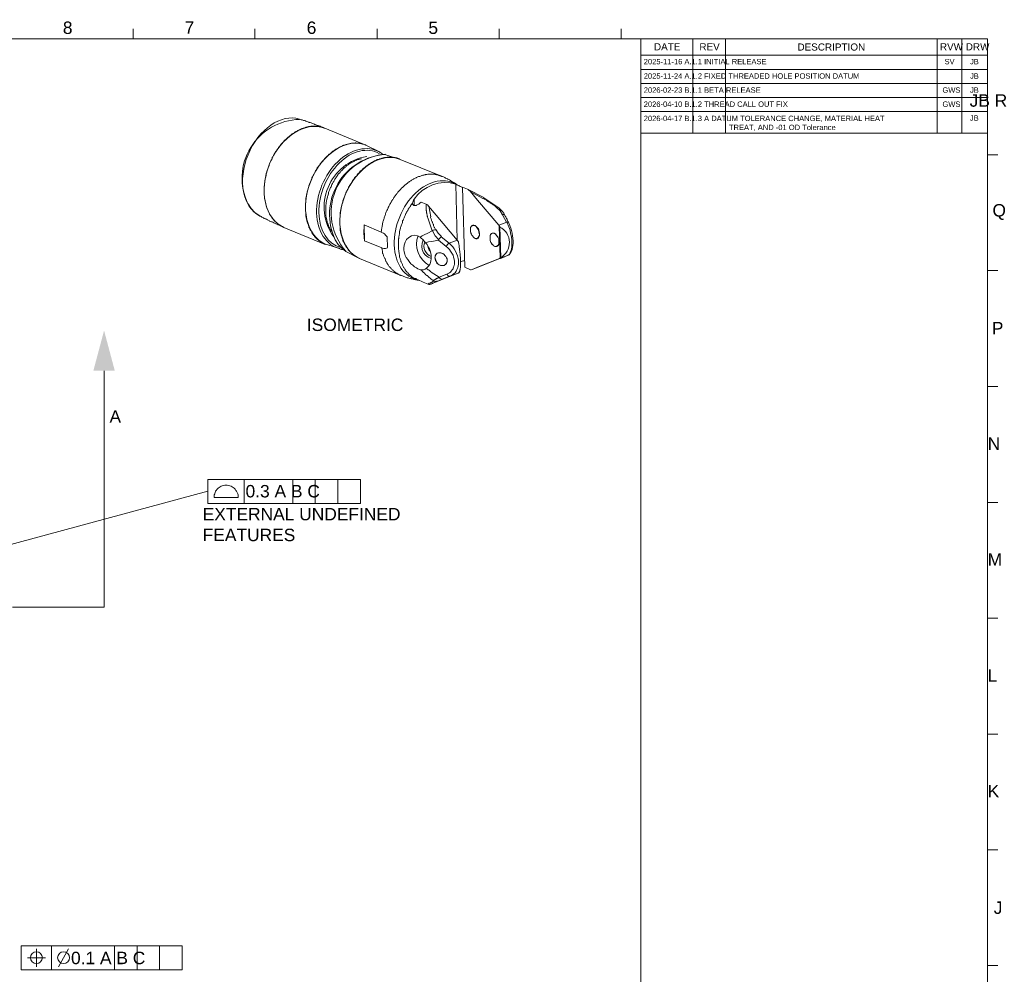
# Model space of a CAD drawing. Header units: millimetres. Extents: x 284 to 1085, y 7 to 266.
# Tile 12 of 21: x 643 to 714, y 75 to 144. Entities that reach past the tile are written whole.
import ezdxf

# ---------------------------------------------------------------- set-up
doc = ezdxf.new("R2010")
doc.units = ezdxf.units.MM
for name, color, linetype in [('PDF3_几何图形', 7, 'Continuous'), ('PDF3_实体填充', 7, 'Continuous'), ('PDF3_文字', 7, 'Continuous')]:
    doc.layers.add(name, color=color, linetype=linetype)
doc.styles.add('PDF F1', font='arial.ttf')

msp = doc.modelspace()

# ---------------------------------------------------------------- linework, layer by layer
at = {"layer": 'PDF3_几何图形', "lineweight": 13}
for points in [[(651.08, 143.514), (651.08, 142.781)], [(659.896, 143.514), (659.896, 142.781)], [(668.734, 143.514), (668.734, 142.781)], [(677.55, 143.514), (677.55, 142.781)], [(686.366, 143.514), (686.366, 142.781)], [(712.836, 8.838), (712.836, 142.781), (505.433, 142.781), (505.433, 8.838), (505.433, 73.805)], [(687.789, 142.781), (687.789, 8.838)], [(691.539, 142.781), (691.539, 135.97)], [(693.91, 142.781), (693.91, 135.97)], [(709.193, 142.781), (709.193, 135.97)], [(710.982, 142.781), (710.982, 135.97)], [(687.789, 141.595), (712.836, 141.595)], [(687.789, 140.561), (712.836, 140.561)], [(687.789, 139.548), (712.836, 139.548)], [(687.789, 138.535), (712.836, 138.535)], [(687.789, 137.522), (712.836, 137.522)], [(660.241, 129.977), (660.284, 129.956), (660.349, 129.934), (660.392, 129.891), (660.457, 129.869), (660.521, 129.848), (660.565, 129.805), (660.629, 129.783), (660.672, 129.762), (660.737, 129.74), (660.802, 129.697), (660.845, 129.675), (660.909, 129.654), (660.953, 129.611), (661.017, 129.589), (661.082, 129.568), (661.125, 129.546), (661.19, 129.525), (661.254, 129.481), (661.297, 129.46), (661.362, 129.438), (661.405, 129.417), (661.47, 129.395), (661.535, 129.352), (661.578, 129.331), (661.642, 129.309), (661.707, 129.287), (661.75, 129.266), (661.815, 129.244), (661.879, 129.223), (661.922, 129.18), (661.987, 129.158), (664.962, 127.93), (664.94, 127.951), (664.919, 127.973), (664.876, 127.973), (664.832, 127.994), (664.789, 128.016), (664.746, 128.037), (664.725, 128.059), (664.682, 128.08), (664.638, 128.102), (664.595, 128.145), (664.574, 128.167), (664.531, 128.188), (664.509, 128.21), (664.466, 128.253), (664.423, 128.274), (664.401, 128.296), (664.358, 128.339), (664.337, 128.361), (664.294, 128.404), (664.272, 128.425), (664.229, 128.468), (664.207, 128.49), (664.186, 128.533), (664.143, 128.576), (664.121, 128.598), (664.1, 128.641), (664.056, 128.684), (664.035, 128.727), (664.013, 128.77), (663.992, 128.813), (663.97, 128.856), (663.949, 128.899), (663.927, 128.899), (663.906, 128.943), (663.884, 128.986), (663.862, 129.029), (663.841, 129.072), (663.819, 129.137), (663.798, 129.18), (663.776, 129.223), (663.755, 129.266), (663.755, 129.309), (663.733, 129.374), (663.712, 129.417), (663.69, 129.46), (663.69, 129.525), (663.668, 129.568), (663.647, 129.611), (663.647, 129.675), (663.625, 129.719), (663.625, 129.783), (663.604, 129.826), (663.604, 129.891), (663.582, 129.934), (663.582, 129.999), (663.582, 130.042), (663.561, 130.107), (663.561, 130.15), (663.561, 130.214), (663.561, 130.257), (663.539, 130.322), (663.539, 130.387), (663.539, 130.43), (663.539, 130.495), (663.539, 130.559), (663.539, 130.602), (663.539, 130.667), (663.539, 130.732), (663.539, 130.796), (663.539, 130.839), (663.539, 130.904), (663.561, 130.969), (663.561, 131.033), (663.561, 131.077), (663.582, 131.141), (663.582, 131.206), (663.582, 131.271), (663.604, 131.335), (663.604, 131.378), (663.625, 131.443), (663.625, 131.508), (663.647, 131.572), (663.647, 131.615), (663.668, 131.68), (663.668, 131.745), (663.69, 131.809), (663.712, 131.874), (663.733, 131.917), (663.733, 131.982), (663.755, 132.047), (663.776, 132.111), (663.798, 132.154), (663.819, 132.219), (663.841, 132.284), (663.862, 132.348), (663.884, 132.391), (663.906, 132.456), (663.927, 132.521), (663.949, 132.564), (663.97, 132.629), (663.992, 132.693), (664.013, 132.736), (664.056, 132.801), (664.078, 132.866), (664.1, 132.909), (664.143, 132.973), (664.164, 133.017), (664.186, 133.081), (664.229, 133.124), (664.25, 133.189), (664.272, 133.232), (664.315, 133.297), (664.337, 133.34), (664.38, 133.405), (664.401, 133.448), (664.444, 133.512), (664.488, 133.555), (664.509, 133.598), (664.552, 133.642), (664.595, 133.706), (664.617, 133.749), (664.66, 133.792), (664.703, 133.836), (664.725, 133.9), (664.768, 133.943), (664.811, 133.986), (664.854, 134.03), (664.897, 134.073), (664.919, 134.116), (664.962, 134.159), (665.005, 134.202), (665.048, 134.245), (665.091, 134.288), (665.134, 134.331), (665.177, 134.353), (665.22, 134.396), (665.264, 134.439), (665.307, 134.482), (665.35, 134.504), (665.393, 134.547), (665.436, 134.59), (665.479, 134.612), (665.522, 134.655), (665.565, 134.676), (665.608, 134.719), (665.652, 134.741), (665.695, 134.762), (665.738, 134.806), (665.781, 134.827), (665.846, 134.849), (665.889, 134.892), (665.932, 134.913), (665.975, 134.935), (666.018, 134.956), (666.061, 134.978), (666.104, 135), (666.169, 135.021), (666.212, 135.043), (666.255, 135.064), (666.298, 135.086), (666.341, 135.107), (666.384, 135.107), (666.449, 135.129), (666.492, 135.15), (666.535, 135.15), (666.578, 135.172), (666.622, 135.172), (666.686, 135.194), (666.729, 135.194), (666.772, 135.215), (666.815, 135.215), (666.859, 135.237), (666.902, 135.237), (666.945, 135.237), (667.009, 135.237), (667.053, 135.237), (667.096, 135.237), (667.139, 135.258), (667.182, 135.258), (667.225, 135.237), (667.268, 135.237), (667.311, 135.237), (667.354, 135.237), (667.397, 135.237), (667.441, 135.237), (667.484, 135.215), (667.527, 135.215), (667.591, 135.215), (667.613, 135.194), (667.656, 135.194), (667.699, 135.172), (667.742, 135.172), (667.785, 135.15), (667.829, 135.129), (667.872, 135.129), (667.915, 135.107), (664.94, 136.336), (664.876, 136.358), (664.811, 136.379), (664.768, 136.401), (664.703, 136.422), (664.638, 136.444), (664.595, 136.465), (664.531, 136.487), (664.466, 136.508), (664.423, 136.53), (664.358, 136.552), (664.294, 136.573), (664.229, 136.595), (664.186, 136.616), (664.121, 136.638), (664.056, 136.659), (664.013, 136.681), (663.949, 136.702), (663.884, 136.724), (663.819, 136.746), (663.776, 136.767), (663.712, 136.789), (663.647, 136.81), (663.582, 136.832), (663.539, 136.853), (663.474, 136.875)], [(663.474, 136.875), (663.41, 136.875), (663.345, 136.896), (663.302, 136.918), (663.237, 136.94), (663.173, 136.961), (663.108, 136.983)], [(667.915, 135.107), (664.94, 136.336), (664.897, 136.336), (664.854, 136.358), (664.811, 136.379), (664.768, 136.379), (664.725, 136.401), (664.682, 136.401), (664.638, 136.422), (664.595, 136.422), (664.552, 136.444), (664.509, 136.444), (664.466, 136.444), (664.423, 136.465), (664.38, 136.465), (664.337, 136.465), (664.294, 136.465), (664.25, 136.465), (664.207, 136.465), (664.164, 136.465), (664.121, 136.465), (664.078, 136.465), (664.013, 136.465), (663.97, 136.465), (663.927, 136.465), (663.884, 136.444), (663.841, 136.444), (663.798, 136.444), (663.755, 136.422), (663.69, 136.422), (663.647, 136.401), (663.604, 136.401), (663.561, 136.379), (663.518, 136.379), (663.474, 136.358), (663.41, 136.336), (663.367, 136.314), (663.324, 136.314), (663.28, 136.293), (663.237, 136.271), (663.173, 136.25), (663.13, 136.228), (663.086, 136.207), (663.043, 136.185), (663, 136.164), (662.957, 136.142), (662.914, 136.099), (662.849, 136.077), (662.806, 136.056), (662.763, 136.034), (662.72, 135.991), (662.677, 135.97), (662.634, 135.948), (662.591, 135.905), (662.548, 135.883), (662.504, 135.84), (662.461, 135.797), (662.418, 135.776), (662.375, 135.732), (662.332, 135.689), (662.289, 135.668), (662.246, 135.625), (662.203, 135.582), (662.16, 135.538), (662.116, 135.517), (662.073, 135.474), (662.03, 135.431), (661.987, 135.388), (661.944, 135.344), (661.901, 135.301), (661.879, 135.258), (661.836, 135.215), (661.793, 135.172), (661.75, 135.107), (661.707, 135.064), (661.685, 135.021), (661.642, 134.978), (661.599, 134.935), (661.578, 134.87), (661.535, 134.827), (661.491, 134.784), (661.47, 134.719), (661.427, 134.676), (661.405, 134.633), (661.362, 134.568), (661.341, 134.525), (661.297, 134.461), (661.276, 134.418), (661.233, 134.353), (661.211, 134.31), (661.19, 134.245), (661.147, 134.202), (661.125, 134.137), (661.103, 134.073), (661.082, 134.03), (661.039, 133.965), (661.017, 133.922), (660.996, 133.857), (660.974, 133.792), (660.953, 133.749), (660.931, 133.685), (660.909, 133.62), (660.888, 133.555), (660.866, 133.512), (660.845, 133.448), (660.823, 133.383), (660.802, 133.34), (660.78, 133.275), (660.759, 133.211), (660.759, 133.146), (660.737, 133.081), (660.715, 133.038), (660.694, 132.973), (660.694, 132.909), (660.672, 132.844), (660.672, 132.801), (660.651, 132.736), (660.629, 132.672), (660.629, 132.607), (660.608, 132.542), (660.608, 132.499), (660.608, 132.435), (660.586, 132.37), (660.586, 132.305), (660.586, 132.241), (660.586, 132.197), (660.565, 132.133), (660.565, 132.068), (660.565, 132.003), (660.565, 131.96), (660.565, 131.896), (660.565, 131.831), (660.565, 131.788), (660.565, 131.723), (660.565, 131.659), (660.565, 131.615), (660.565, 131.551), (660.565, 131.486), (660.586, 131.443), (660.586, 131.378), (660.586, 131.335), (660.586, 131.271), (660.608, 131.206), (660.608, 131.163), (660.629, 131.098), (660.629, 131.055), (660.651, 130.99), (660.651, 130.947), (660.672, 130.883), (660.672, 130.839), (660.694, 130.796), (660.694, 130.732), (660.715, 130.689), (660.737, 130.645), (660.759, 130.581), (660.759, 130.538), (660.78, 130.495), (660.802, 130.451), (660.823, 130.408), (660.845, 130.344), (660.866, 130.301), (660.888, 130.257), (660.909, 130.214), (660.931, 130.171), (660.953, 130.128), (660.953, 130.107), (660.996, 130.063), (661.017, 130.02), (661.039, 129.999), (661.06, 129.956), (661.082, 129.913), (661.125, 129.869), (661.147, 129.826), (661.168, 129.805), (661.19, 129.762), (661.233, 129.719), (661.254, 129.697), (661.297, 129.654), (661.319, 129.632), (661.362, 129.589), (661.384, 129.568), (661.427, 129.525), (661.448, 129.503), (661.491, 129.46), (661.513, 129.438), (661.556, 129.417), (661.599, 129.395), (661.621, 129.352), (661.664, 129.331), (661.707, 129.309), (661.729, 129.287), (661.772, 129.266), (661.815, 129.244), (661.858, 129.223), (661.901, 129.201), (661.922, 129.18), (661.966, 129.18), (661.987, 129.158), (664.962, 127.93)], [(668.885, 134.612), (667.915, 135.107)], [(669.1, 134.461), (669.057, 134.504), (668.993, 134.547), (668.949, 134.568), (668.906, 134.612)], [(667.591, 134.116), (667.548, 134.116), (667.505, 134.094), (667.441, 134.094), (667.397, 134.073), (667.354, 134.051), (667.311, 134.051), (667.268, 134.03), (667.225, 134.008), (667.16, 133.986), (667.117, 133.965), (667.074, 133.943), (667.031, 133.922), (666.988, 133.9), (666.945, 133.879), (666.902, 133.857), (666.837, 133.836), (666.794, 133.792), (666.751, 133.771), (666.708, 133.749), (666.665, 133.706), (666.622, 133.685), (666.578, 133.642), (666.535, 133.62), (666.492, 133.577), (666.449, 133.534), (666.406, 133.512), (666.363, 133.469), (666.32, 133.426), (666.277, 133.383), (666.234, 133.34), (666.19, 133.297), (666.147, 133.254), (666.104, 133.211), (666.083, 133.167), (666.04, 133.124), (665.996, 133.081), (665.953, 133.038), (665.91, 132.995), (665.889, 132.952), (665.846, 132.887), (665.802, 132.844), (665.781, 132.801), (665.738, 132.736), (665.716, 132.693), (665.673, 132.65), (665.652, 132.585), (665.608, 132.542), (665.587, 132.478), (665.544, 132.435), (665.522, 132.37), (665.501, 132.327), (665.458, 132.262), (665.436, 132.197), (665.414, 132.154), (665.393, 132.09), (665.35, 132.047), (665.328, 131.982), (665.307, 131.917), (665.285, 131.853), (665.264, 131.809), (665.242, 131.745), (665.22, 131.68), (665.199, 131.637), (665.199, 131.572), (665.177, 131.508), (665.156, 131.443), (665.134, 131.378), (665.134, 131.335), (665.113, 131.271), (665.091, 131.206), (665.091, 131.141), (665.07, 131.098), (665.07, 131.033), (665.048, 130.969), (665.048, 130.904), (665.048, 130.839), (665.026, 130.796), (665.026, 130.732), (665.026, 130.667), (665.026, 130.602), (665.005, 130.559), (665.005, 130.495), (665.005, 130.43), (665.005, 130.365), (665.005, 130.322), (665.005, 130.257), (665.005, 130.193), (665.026, 130.15), (665.026, 130.085), (665.026, 130.042), (665.026, 129.977), (665.048, 129.913), (665.048, 129.869), (665.07, 129.805), (665.07, 129.762), (665.091, 129.697), (665.091, 129.654), (665.113, 129.611), (665.113, 129.546), (665.134, 129.503), (665.156, 129.46), (665.156, 129.395), (665.177, 129.352), (665.199, 129.309), (665.22, 129.266), (665.242, 129.223), (665.264, 129.158), (665.285, 129.115), (665.307, 129.072), (665.328, 129.029), (665.35, 128.986), (665.371, 128.943), (665.393, 128.899), (665.436, 128.878), (665.436, 128.856)], [(674.532, 132.219), (674.489, 132.241), (674.446, 132.284), (674.381, 132.327), (674.338, 132.348), (674.274, 132.391), (674.23, 132.413), (674.166, 132.456), (674.123, 132.478), (674.058, 132.521), (674.015, 132.542), (673.95, 132.585), (673.907, 132.607), (673.842, 132.629), (673.799, 132.672), (673.735, 132.693), (673.67, 132.715), (673.627, 132.758), (673.562, 132.779), (673.519, 132.801), (673.454, 132.823), (673.39, 132.844), (673.368, 132.866), (670.394, 134.073), (670.351, 134.094), (670.307, 134.116), (670.264, 134.137), (670.221, 134.137), (670.2, 134.159), (670.157, 134.159), (670.113, 134.18), (670.07, 134.18), (670.027, 134.202), (669.984, 134.202), (669.941, 134.202), (669.876, 134.224), (669.833, 134.224), (669.79, 134.224), (669.747, 134.224), (669.704, 134.224), (669.661, 134.224), (669.618, 134.224), (669.575, 134.224), (669.531, 134.224), (669.488, 134.224), (669.445, 134.224), (669.381, 134.202), (669.337, 134.202), (669.294, 134.202), (669.251, 134.202), (669.208, 134.18), (669.165, 134.18), (669.1, 134.159), (669.057, 134.159), (669.014, 134.137), (668.971, 134.116), (668.928, 134.116), (668.885, 134.094), (668.82, 134.073), (668.777, 134.051), (668.734, 134.051), (668.691, 134.03), (668.648, 134.008), (668.605, 133.986), (668.54, 133.965), (668.497, 133.943), (668.454, 133.922), (668.411, 133.879), (668.367, 133.857), (668.324, 133.836), (668.281, 133.814), (668.217, 133.771), (668.173, 133.749), (668.13, 133.728), (668.087, 133.685), (668.044, 133.663), (668.001, 133.62), (667.958, 133.598), (667.915, 133.555), (667.872, 133.534), (667.829, 133.491), (667.785, 133.448), (667.742, 133.426), (667.699, 133.383), (667.656, 133.34), (667.613, 133.297), (667.57, 133.254), (667.527, 133.232), (667.484, 133.189), (667.441, 133.146), (667.419, 133.103), (667.376, 133.06), (667.333, 133.017), (667.29, 132.952), (667.247, 132.909), (667.225, 132.866), (667.182, 132.823), (667.139, 132.779), (667.096, 132.736), (667.074, 132.672), (667.031, 132.629), (666.988, 132.585), (666.966, 132.542), (666.923, 132.478), (666.902, 132.435), (666.859, 132.37), (666.837, 132.327), (666.794, 132.284), (666.772, 132.219), (666.729, 132.176), (666.708, 132.111), (666.665, 132.068), (666.643, 132.003), (666.622, 131.939), (666.578, 131.896), (666.557, 131.831), (666.535, 131.788), (666.514, 131.723), (666.471, 131.659), (666.449, 131.615), (666.428, 131.551), (666.406, 131.486), (666.384, 131.443), (666.363, 131.378), (666.341, 131.314), (666.32, 131.271), (666.298, 131.206), (666.277, 131.141), (666.255, 131.077), (666.234, 131.033), (666.234, 130.969), (666.212, 130.904), (666.19, 130.839), (666.169, 130.775), (666.169, 130.732), (666.147, 130.667), (666.126, 130.602), (666.126, 130.538), (666.104, 130.495), (666.104, 130.43), (666.083, 130.365), (666.083, 130.301), (666.061, 130.236), (666.061, 130.193), (666.061, 130.128), (666.04, 130.063), (666.04, 129.999), (666.04, 129.956), (666.04, 129.891), (666.018, 129.826), (666.018, 129.762), (666.018, 129.719), (666.018, 129.654), (666.018, 129.589), (666.018, 129.525), (666.018, 129.481), (666.018, 129.417), (666.018, 129.352), (666.018, 129.309), (666.04, 129.244), (666.04, 129.201), (666.04, 129.137), (666.04, 129.072), (666.061, 129.029), (666.061, 128.964), (666.061, 128.921), (666.083, 128.856), (666.083, 128.813), (666.104, 128.749), (666.104, 128.706), (666.126, 128.641), (666.126, 128.598), (666.147, 128.555), (666.169, 128.49), (666.169, 128.447), (666.19, 128.404), (666.212, 128.339), (666.234, 128.296), (666.255, 128.253), (666.255, 128.21), (666.277, 128.145), (666.298, 128.102), (666.32, 128.059), (666.341, 128.016), (666.363, 127.973), (666.384, 127.93), (666.406, 127.886), (666.428, 127.865), (666.449, 127.822), (666.471, 127.779), (666.492, 127.736), (666.514, 127.714), (666.557, 127.671), (666.578, 127.628), (666.6, 127.585), (666.622, 127.542), (666.665, 127.52), (666.686, 127.477), (666.729, 127.434), (666.751, 127.412), (666.772, 127.369), (666.815, 127.348), (666.837, 127.304), (666.88, 127.283), (666.923, 127.261), (666.945, 127.218), (666.988, 127.197), (667.009, 127.175), (667.053, 127.132), (667.096, 127.11), (667.117, 127.089), (667.16, 127.067), (667.203, 127.046), (667.247, 127.024), (667.268, 127.003), (667.311, 126.981), (667.354, 126.96), (667.397, 126.938), (667.441, 126.916), (670.437, 125.688), (670.48, 125.666), (670.545, 125.645), (670.609, 125.623), (670.652, 125.602), (670.717, 125.58), (670.782, 125.558), (670.846, 125.537), (670.889, 125.515), (670.954, 125.515), (671.019, 125.494), (671.083, 125.472), (671.127, 125.451), (671.191, 125.429), (671.256, 125.429), (671.32, 125.408), (671.385, 125.386), (671.45, 125.386), (671.493, 125.364), (671.558, 125.364), (671.622, 125.343), (671.687, 125.343), (671.708, 125.343)], [(670.394, 134.073), (673.368, 132.866), (673.325, 132.866), (673.282, 132.887), (673.26, 132.909), (673.217, 132.909), (673.174, 132.93), (673.131, 132.93), (673.088, 132.952), (673.045, 132.952), (673.002, 132.973), (672.959, 132.973), (672.916, 132.973), (672.872, 132.995), (672.829, 132.995), (672.786, 132.995), (672.722, 132.995), (672.678, 132.995), (672.635, 132.995), (672.592, 132.995), (672.549, 132.995), (672.506, 132.995), (672.463, 132.995), (672.42, 132.995), (672.377, 132.995), (672.312, 132.973), (672.269, 132.973), (672.226, 132.973), (672.183, 132.952), (672.14, 132.952), (672.096, 132.93), (672.032, 132.93), (671.989, 132.909), (671.946, 132.909), (671.902, 132.887), (671.859, 132.866), (671.816, 132.844), (671.752, 132.844), (671.708, 132.823), (671.665, 132.801), (671.622, 132.779), (671.579, 132.758), (671.536, 132.736), (671.471, 132.715), (671.428, 132.693), (671.385, 132.672), (671.342, 132.629), (671.299, 132.607), (671.256, 132.585), (671.213, 132.564), (671.17, 132.521), (671.105, 132.499), (671.062, 132.478), (671.019, 132.435), (670.976, 132.413), (670.933, 132.37), (670.889, 132.327), (670.846, 132.305), (670.803, 132.262), (670.76, 132.241), (670.717, 132.197), (670.674, 132.154), (670.631, 132.111), (670.588, 132.068), (670.545, 132.047), (670.501, 132.003), (670.458, 131.96), (670.437, 131.917), (670.394, 131.874), (670.351, 131.831), (670.307, 131.788), (670.264, 131.745), (670.221, 131.702), (670.2, 131.637), (670.157, 131.594), (670.113, 131.551), (670.07, 131.508), (670.049, 131.465), (670.006, 131.4), (669.984, 131.357), (669.941, 131.314), (669.898, 131.249), (669.876, 131.206), (669.833, 131.163), (669.812, 131.098), (669.769, 131.055), (669.747, 130.99), (669.704, 130.947), (669.682, 130.883), (669.639, 130.839), (669.618, 130.775), (669.596, 130.732), (669.575, 130.667), (669.531, 130.602), (669.51, 130.559), (669.488, 130.495), (669.467, 130.451), (669.424, 130.387), (669.402, 130.322), (669.381, 130.279), (669.359, 130.214), (669.337, 130.15), (669.316, 130.085), (669.294, 130.042), (669.273, 129.977), (669.251, 129.913), (669.23, 129.848), (669.23, 129.805), (669.208, 129.74), (669.187, 129.675), (669.165, 129.611), (669.143, 129.568), (669.143, 129.503), (669.122, 129.438), (669.122, 129.374), (669.1, 129.331), (669.079, 129.266), (669.079, 129.201), (669.057, 129.137), (669.057, 129.072), (669.036, 129.029), (669.036, 128.964), (669.036, 128.899), (669.014, 128.835), (669.014, 128.813), (667.785, 129.331)], [(670.394, 134.073), (669.359, 134.396)], [(712.835, 134.396), (713.59, 134.396)], [(673.368, 132.866), (673.325, 132.866), (673.282, 132.887), (673.26, 132.909), (673.217, 132.909), (673.174, 132.93), (673.131, 132.93), (673.088, 132.952), (673.045, 132.952), (673.002, 132.973), (672.959, 132.973), (672.916, 132.973), (672.872, 132.995), (672.829, 132.995), (672.786, 132.995), (672.722, 132.995), (672.678, 132.995), (672.635, 132.995), (672.592, 132.995), (672.549, 132.995), (672.506, 132.995), (672.463, 132.995), (672.42, 132.995), (672.377, 132.995), (672.312, 132.973), (672.269, 132.973), (672.226, 132.973), (672.183, 132.952), (672.14, 132.952), (672.096, 132.93), (672.032, 132.93), (671.989, 132.909), (671.946, 132.909), (671.902, 132.887), (671.859, 132.866), (671.816, 132.844), (671.752, 132.844), (671.708, 132.823), (671.665, 132.801), (671.622, 132.779), (671.579, 132.758), (671.536, 132.736), (671.471, 132.715), (671.428, 132.693), (671.385, 132.672), (671.342, 132.629), (671.299, 132.607), (671.256, 132.585), (671.213, 132.564), (671.17, 132.521), (671.105, 132.499), (671.062, 132.478), (671.019, 132.435), (670.976, 132.413), (670.933, 132.37), (670.889, 132.327), (670.846, 132.305), (670.803, 132.262), (670.76, 132.241), (670.717, 132.197), (670.674, 132.154), (670.631, 132.111), (670.588, 132.068), (670.545, 132.047), (670.501, 132.003), (670.458, 131.96), (670.437, 131.917), (670.394, 131.874), (670.351, 131.831), (670.307, 131.788), (670.264, 131.745), (670.221, 131.702), (670.2, 131.637), (670.157, 131.594), (670.113, 131.551), (670.07, 131.508), (670.049, 131.465), (670.006, 131.4), (669.984, 131.357), (669.941, 131.314), (669.898, 131.249), (669.876, 131.206), (669.833, 131.163), (669.812, 131.098), (669.769, 131.055), (669.747, 130.99), (669.704, 130.947), (669.682, 130.883), (669.639, 130.839), (669.618, 130.775), (669.596, 130.732), (669.575, 130.667), (669.531, 130.602), (669.51, 130.559), (669.488, 130.495), (669.467, 130.451), (669.424, 130.387), (669.402, 130.322), (669.381, 130.279), (669.359, 130.214), (669.337, 130.15), (669.316, 130.085), (669.294, 130.042), (669.273, 129.977), (669.251, 129.913), (669.23, 129.848), (669.23, 129.805), (669.208, 129.74), (669.187, 129.675), (669.165, 129.611), (669.143, 129.568), (669.143, 129.503), (669.122, 129.438), (669.122, 129.374), (669.1, 129.331), (669.079, 129.266), (669.079, 129.201), (669.057, 129.137), (669.057, 129.072), (669.036, 129.029), (669.036, 128.964), (669.036, 128.899), (669.014, 128.835), (669.014, 128.813)], [(674.403, 132.284), (673.993, 132.37), (673.562, 132.391), (673.131, 132.348), (672.722, 132.241), (672.334, 132.047), (671.989, 131.831), (671.665, 131.529), (671.407, 131.206)], [(674.899, 132.047), (674.834, 132.068), (674.791, 132.09), (674.726, 132.111), (674.662, 132.154), (674.618, 132.176), (674.554, 132.197), (674.511, 132.241), (674.489, 132.241), (674.424, 132.262), (674.403, 132.284)], [(674.403, 132.284), (674.511, 128.231)], [(677.615, 126.938), (677.593, 126.938), (677.571, 126.916), (676.106, 126.334), (675.588, 126.119), (675.524, 126.097), (675.459, 126.097), (675.416, 126.119), (675.05, 126.27), (674.899, 132.068), (675.265, 131.917), (675.308, 131.896), (675.373, 131.831), (675.438, 131.766), (675.976, 131.12), (677.507, 129.309), (677.55, 129.266), (677.593, 129.223), (677.593, 129.201)], [(676.429, 131.314), (675.244, 131.917)], [(676.364, 131.249), (675.437, 131.745)], [(671.407, 131.206), (671.342, 131.12), (671.32, 131.055), (671.299, 130.99), (671.277, 130.926), (671.277, 130.904), (671.277, 130.861), (671.299, 130.818), (671.32, 130.796), (671.32, 130.775), (671.342, 130.753), (671.385, 130.732), (671.407, 130.732), (671.45, 130.732), (671.493, 130.732), (671.536, 130.732), (671.579, 130.753), (671.622, 130.775), (671.73, 130.839), (671.816, 130.904), (671.902, 130.99), (672.269, 130.839), (672.312, 130.818), (672.377, 130.753), (672.441, 130.689), (672.98, 130.042), (674.511, 128.231), (672.98, 130.042), (672.441, 130.689), (672.377, 130.753), (672.312, 130.818), (672.269, 130.839), (671.902, 130.99)], [(671.407, 131.206), (671.407, 130.732)], [(677.442, 130.624), (677.421, 130.624), (677.399, 130.624), (677.377, 130.602), (677.313, 130.624), (677.27, 130.667), (677.227, 130.71), (677.162, 130.753), (677.119, 130.775), (677.076, 130.818), (677.011, 130.861), (676.968, 130.883), (676.903, 130.926), (676.86, 130.969), (676.817, 130.99), (676.752, 131.033), (676.709, 131.055), (676.645, 131.098), (676.601, 131.141), (676.558, 131.163), (676.494, 131.206), (676.451, 131.227), (676.386, 131.271)], [(677.442, 130.624), (676.429, 131.292)], [(659.401, 130.861), (659.616, 130.516), (659.896, 130.236), (660.241, 129.999)], [(671.277, 130.926), (671.256, 130.883), (671.213, 130.818), (671.17, 130.775), (671.148, 130.732), (671.105, 130.667), (671.083, 130.624), (671.04, 130.581), (671.019, 130.516), (670.976, 130.473), (670.954, 130.408), (670.911, 130.365), (670.889, 130.301), (670.846, 130.257), (670.825, 130.193), (670.803, 130.15), (670.782, 130.085), (670.739, 130.02), (670.717, 129.977), (670.695, 129.913), (670.674, 129.848), (670.652, 129.805), (670.631, 129.74), (670.609, 129.675), (670.566, 129.632), (670.545, 129.568), (670.545, 129.503), (670.523, 129.438), (670.501, 129.395), (670.48, 129.331), (670.458, 129.266), (670.437, 129.201), (670.415, 129.158), (670.415, 129.093), (670.394, 129.029), (670.372, 128.964), (670.372, 128.921), (670.351, 128.856), (670.351, 128.792), (670.329, 128.727), (670.329, 128.662), (670.307, 128.619), (670.307, 128.555), (670.286, 128.49), (670.286, 128.425), (670.286, 128.361), (670.264, 128.318), (670.264, 128.253), (670.264, 128.188), (670.264, 128.124), (670.264, 128.08), (670.264, 128.016), (670.264, 127.951), (670.264, 127.908), (670.264, 127.843), (670.264, 127.779), (670.264, 127.736), (670.264, 127.671), (670.264, 127.606), (670.264, 127.563), (670.286, 127.498), (670.286, 127.434), (670.286, 127.391), (670.307, 127.326), (670.307, 127.283), (670.307, 127.218), (670.329, 127.175), (670.329, 127.11), (670.351, 127.067), (670.351, 127.003), (670.372, 126.96), (670.394, 126.916), (670.394, 126.852), (670.415, 126.809), (670.437, 126.766), (670.437, 126.701), (670.458, 126.658), (670.48, 126.615), (670.501, 126.572), (670.523, 126.528), (670.545, 126.464), (670.566, 126.421), (670.588, 126.378), (670.609, 126.334), (670.631, 126.291), (670.652, 126.248), (670.674, 126.205), (670.695, 126.162), (670.739, 126.14), (670.76, 126.097), (670.782, 126.054), (670.803, 126.011), (670.846, 125.968), (670.868, 125.946), (670.889, 125.903), (670.933, 125.86), (670.954, 125.839), (670.997, 125.796), (671.019, 125.774), (671.062, 125.731), (671.083, 125.709), (671.127, 125.688), (671.148, 125.645), (671.191, 125.623), (671.213, 125.602), (671.256, 125.558), (671.299, 125.537), (671.32, 125.515), (671.364, 125.494), (671.407, 125.472), (671.428, 125.472)], [(672.269, 130.839), (672.269, 130.818), (672.269, 130.775), (672.269, 130.732), (672.269, 130.71), (672.269, 130.667), (672.269, 130.624), (672.269, 130.602), (672.269, 130.559), (672.269, 130.516), (672.269, 130.495), (672.269, 130.451), (672.269, 130.408), (672.269, 130.365), (672.29, 130.344), (672.29, 130.301), (672.29, 130.257), (672.29, 130.214), (672.312, 130.171), (672.312, 130.15), (672.312, 130.107), (672.334, 130.063), (672.334, 130.02), (672.334, 129.977), (672.355, 129.934), (672.355, 129.891), (672.377, 129.848)], [(672.463, 130.689), (672.614, 129.913)], [(677.787, 130.063), (677.615, 130.344), (677.356, 130.581)], [(678.24, 129.46), (678.218, 129.525), (678.175, 129.589), (678.153, 129.632), (678.132, 129.697), (678.11, 129.74), (678.067, 129.805), (678.046, 129.869), (678.024, 129.913), (677.981, 129.977), (677.959, 130.02), (677.873, 130.171), (677.765, 130.322), (677.636, 130.451), (677.528, 130.559), (677.442, 130.624)], [(672.592, 129.913), (672.592, 129.869), (672.614, 129.826), (672.635, 129.783), (672.635, 129.74), (672.657, 129.697), (672.657, 129.654), (672.678, 129.611), (672.7, 129.568), (672.722, 129.525), (672.722, 129.481), (672.743, 129.438), (672.765, 129.395), (672.786, 129.352), (672.786, 129.309), (672.808, 129.266), (672.829, 129.223), (672.851, 129.18), (672.872, 129.137), (672.894, 129.093), (672.916, 129.05), (672.937, 129.007), (672.937, 128.986), (672.872, 128.986), (672.808, 128.964), (672.765, 128.943), (672.7, 128.899), (672.398, 128.749), (672.118, 128.619), (671.967, 128.533), (671.838, 128.447)], [(672.398, 129.848), (672.7, 128.899)], [(677.507, 129.309), (678.089, 129.525), (678.153, 129.417), (678.197, 129.309), (678.24, 129.201), (678.326, 128.964), (678.369, 128.727), (678.434, 128.468), (678.455, 128.231), (678.455, 128.016), (678.455, 127.822), (678.455, 127.714), (678.434, 127.606), (678.412, 127.52), (678.391, 127.455), (678.347, 127.348), (678.326, 127.283), (678.304, 127.24), (678.261, 127.197), (678.197, 127.154), (678.153, 127.132), (678.175, 127.132)], [(678.067, 129.525), (677.787, 130.063)], [(677.959, 130.02), (677.938, 130.063), (677.895, 130.063), (677.852, 130.085), (677.809, 130.085)], [(678.089, 129.525), (678.132, 129.525), (678.175, 129.525), (678.218, 129.503), (678.24, 129.46)], [(669.057, 127.671), (667.807, 128.188), (667.785, 129.331), (669.014, 128.813), (669.1, 128.77), (669.187, 128.727), (669.251, 128.684), (669.359, 128.576), (669.445, 128.468), (669.359, 128.576), (669.251, 128.684), (669.187, 128.727), (669.1, 128.77), (669.014, 128.813), (667.785, 129.331), (667.807, 128.188), (669.057, 127.671), (669.122, 127.649), (669.208, 127.628), (669.273, 127.628), (669.337, 127.628), (669.402, 127.649), (669.467, 127.671), (669.402, 127.649), (669.337, 127.628), (669.273, 127.628), (669.208, 127.628), (669.122, 127.649), (669.057, 127.671), (669.057, 127.628), (669.079, 127.563), (669.079, 127.52), (669.1, 127.455), (669.1, 127.412), (669.122, 127.348), (669.122, 127.304), (669.143, 127.261), (669.165, 127.197), (669.187, 127.154), (669.187, 127.11), (669.208, 127.046), (669.23, 127.003), (669.251, 126.96), (669.273, 126.916), (669.294, 126.873), (669.316, 126.83), (669.337, 126.766), (669.359, 126.722), (669.381, 126.679), (669.402, 126.636), (669.424, 126.593), (669.445, 126.572), (669.467, 126.528), (669.488, 126.485), (669.531, 126.442), (669.553, 126.399), (669.575, 126.356), (669.618, 126.334), (669.639, 126.291), (669.661, 126.248), (669.704, 126.227), (669.725, 126.184), (669.769, 126.162), (669.79, 126.119), (669.833, 126.097), (669.855, 126.054), (669.898, 126.033), (669.919, 125.99), (669.963, 125.968), (669.984, 125.946), (670.027, 125.925), (670.07, 125.882), (670.092, 125.86), (670.135, 125.839), (670.178, 125.817), (670.221, 125.796), (670.243, 125.774), (670.286, 125.752), (670.329, 125.731), (670.372, 125.709), (670.415, 125.709), (670.437, 125.688)], [(672.722, 128.899), (672.916, 128.555), (673.174, 128.253)], [(672.959, 129.007), (673.131, 128.727), (673.368, 128.49)], [(675.632, 129.309), (675.588, 129.287), (675.567, 129.266), (675.545, 129.223), (675.502, 129.201), (675.502, 129.158), (675.481, 129.093), (675.481, 129.05), (675.459, 129.007), (675.459, 128.943), (675.481, 128.878), (675.481, 128.813), (675.502, 128.77), (675.524, 128.706), (675.545, 128.641), (675.567, 128.598), (675.61, 128.533), (675.653, 128.49), (675.675, 128.447), (675.718, 128.425), (675.761, 128.382), (675.804, 128.361), (675.847, 128.361), (675.89, 128.339), (675.933, 128.339), (675.955, 128.361), (675.976, 128.361)], [(676.106, 128.684), (676.084, 128.856), (676.02, 129.007), (675.933, 129.137), (675.847, 129.244), (675.718, 129.287), (675.61, 129.287)], [(677.593, 129.201), (677.658, 126.96), (677.615, 126.938), (677.55, 129.266)], [(667.807, 128.188), (669.057, 127.671), (669.057, 127.628), (669.079, 127.563), (669.079, 127.52), (669.1, 127.455), (669.1, 127.412), (669.122, 127.348), (669.122, 127.304), (669.143, 127.261), (669.165, 127.197), (669.187, 127.154), (669.187, 127.11), (669.208, 127.046), (669.23, 127.003), (669.251, 126.96), (669.273, 126.916), (669.294, 126.873), (669.316, 126.83), (669.337, 126.766), (669.359, 126.722), (669.381, 126.679), (669.402, 126.636), (669.424, 126.593), (669.445, 126.55), (669.467, 126.528), (669.488, 126.485), (669.531, 126.442), (669.553, 126.399), (669.575, 126.356), (669.618, 126.334), (669.639, 126.291), (669.661, 126.248), (669.704, 126.227), (669.725, 126.184), (669.769, 126.162), (669.79, 126.119), (669.833, 126.097), (669.855, 126.054), (669.898, 126.033), (669.919, 125.99), (669.963, 125.968), (669.984, 125.946), (670.027, 125.925), (670.07, 125.882), (670.092, 125.86), (670.135, 125.839), (670.178, 125.817), (670.221, 125.796), (670.243, 125.774), (670.286, 125.752), (670.329, 125.731), (670.372, 125.709), (670.415, 125.709), (670.437, 125.688), (667.441, 126.916)], [(669.445, 128.468), (669.467, 127.692)], [(671.213, 128.555), (671.019, 128.425), (670.846, 128.274), (670.739, 128.08), (670.674, 127.865), (670.652, 127.649)], [(671.838, 128.447), (671.924, 128.361), (672.01, 128.296), (672.14, 128.145), (672.226, 128.037), (672.334, 127.908), (672.42, 127.757), (672.506, 127.606), (672.549, 127.455), (672.614, 127.283), (672.635, 127.132), (672.635, 127.024), (672.635, 126.873), (672.614, 126.744), (672.571, 126.615), (672.528, 126.485), (672.463, 126.378), (672.398, 126.313), (672.334, 126.248), (672.269, 126.184), (672.226, 126.162), (672.183, 126.14), (672.118, 126.119), (672.075, 126.097), (672.01, 126.076), (671.967, 126.076), (671.902, 126.076), (671.838, 126.097), (671.795, 126.119), (671.665, 126.162), (671.558, 126.227), (671.428, 126.313), (671.299, 126.421), (671.17, 126.528), (671.04, 126.679), (670.933, 126.83), (670.825, 126.981), (670.76, 127.132), (670.717, 127.218), (670.695, 127.304), (670.674, 127.412), (670.652, 127.52), (670.652, 127.649)], [(671.838, 128.447), (671.644, 128.555), (671.428, 128.598), (671.213, 128.555)], [(671.687, 128.555), (671.601, 128.253), (671.579, 127.951), (671.601, 127.649), (671.687, 127.348), (671.816, 127.067), (672.01, 126.809), (672.226, 126.593), (672.484, 126.399)], [(672.053, 128.253), (671.967, 128.016), (671.946, 127.779), (671.989, 127.563), (672.075, 127.326), (672.226, 127.154), (672.42, 127.003), (672.635, 126.916)], [(672.226, 128.037), (672.441, 128.102), (672.678, 128.145), (673.153, 128.231), (673.174, 128.253), (673.196, 128.318), (673.239, 128.361), (673.282, 128.404), (673.325, 128.447), (673.347, 128.468), (673.929, 128.016), (673.886, 127.994), (673.842, 127.951), (673.799, 127.908), (673.756, 127.843), (673.735, 127.8), (673.713, 127.779), (673.842, 127.671), (673.95, 127.563), (674.036, 127.434), (674.123, 127.283), (674.209, 127.154), (674.252, 127.003), (674.295, 126.852), (674.317, 126.701), (674.317, 126.636), (674.317, 126.55), (674.317, 126.485), (674.295, 126.421), (674.274, 126.334), (674.252, 126.27), (674.23, 126.205), (674.209, 126.162), (674.144, 126.076), (674.08, 125.99), (674.015, 125.925), (673.95, 125.86), (673.864, 125.817), (673.756, 125.774), (673.217, 125.558), (673.174, 125.537), (673.131, 125.515), (673.11, 125.494), (673.066, 125.494), (673.045, 125.472), (673.023, 125.451), (672.98, 125.429), (672.959, 125.408), (672.937, 125.408), (672.916, 125.386), (672.894, 125.364), (672.872, 125.364), (672.851, 125.343), (672.829, 125.343), (672.808, 125.321), (672.786, 125.321), (672.786, 125.3)], [(673.153, 128.231), (673.713, 127.779)], [(674.575, 125.839), (673.972, 125.623), (674.08, 125.666), (674.166, 125.731), (674.252, 125.796), (674.36, 125.882), (674.424, 125.99), (674.489, 126.119), (674.554, 126.248), (674.575, 126.378), (674.597, 126.507), (674.597, 126.636), (674.597, 126.787), (674.575, 126.916), (674.554, 127.003), (674.532, 127.089), (674.468, 127.261), (674.381, 127.434), (674.295, 127.606), (674.187, 127.757), (674.058, 127.886), (673.929, 128.016), (674.511, 128.231)], [(674.64, 125.882), (674.662, 125.882), (674.662, 125.903), (674.662, 125.925), (674.683, 125.946), (674.683, 125.968), (674.705, 125.99), (674.705, 126.011), (674.705, 126.054), (674.726, 126.076), (674.726, 126.119), (674.726, 126.14), (674.726, 126.184), (674.748, 126.227), (674.748, 126.27), (674.748, 126.313), (674.748, 126.356), (674.748, 126.399), (674.748, 126.442), (674.748, 126.507), (674.748, 126.55), (674.748, 126.615), (674.748, 126.658), (674.748, 126.722), (674.748, 126.766), (674.748, 126.83), (674.748, 126.895), (674.748, 126.938), (674.748, 127.003), (674.726, 127.067), (674.726, 127.132), (674.726, 127.197), (674.726, 127.261), (674.705, 127.326), (674.705, 127.369), (674.705, 127.434), (674.683, 127.498), (674.683, 127.563), (674.683, 127.628), (674.662, 127.692), (674.662, 127.736), (674.64, 127.8), (674.64, 127.865), (674.618, 127.93), (674.618, 127.973), (674.597, 128.037), (674.597, 128.102), (674.575, 128.124), (674.554, 128.167), (674.554, 128.188), (674.511, 128.231), (674.554, 128.188)], [(675.976, 128.382), (676.106, 128.512), (676.127, 128.684)], [(677.033, 128.727), (676.989, 128.706), (676.968, 128.684), (676.946, 128.641), (676.925, 128.619), (676.903, 128.576), (676.882, 128.533), (676.882, 128.468), (676.882, 128.425), (676.882, 128.361), (676.882, 128.296), (676.882, 128.253), (676.903, 128.188), (676.925, 128.124), (676.946, 128.059), (676.989, 128.016), (677.011, 127.973), (677.054, 127.908), (677.097, 127.886), (677.119, 127.843), (677.162, 127.822), (677.205, 127.8), (677.248, 127.779), (677.291, 127.779), (677.334, 127.779), (677.356, 127.779), (677.377, 127.779)], [(677.528, 128.124), (677.507, 128.296), (677.442, 128.447), (677.356, 128.576), (677.27, 128.684), (677.14, 128.727), (677.033, 128.727)], [(677.377, 127.8), (677.507, 127.93), (677.528, 128.102)], [(664.983, 127.951), (666.018, 127.628)], [(666.018, 127.606), (666.083, 127.585), (666.147, 127.563), (666.19, 127.563), (666.255, 127.563)], [(666.471, 127.412), (667.441, 126.916)], [(673.778, 126.766), (673.778, 126.809), (673.778, 126.873), (673.735, 126.96), (673.692, 127.046), (673.627, 127.132), (673.562, 127.197), (673.476, 127.261), (673.411, 127.304), (673.325, 127.326), (673.239, 127.326), (673.174, 127.326), (673.088, 127.304), (673.023, 127.261), (672.98, 127.218), (672.937, 127.154), (672.916, 127.089), (672.916, 127.024), (672.894, 126.96)], [(672.916, 126.938), (672.959, 126.787), (673.023, 126.636), (673.131, 126.507), (673.282, 126.421), (673.433, 126.399), (673.562, 126.421), (673.67, 126.485), (673.756, 126.615), (673.778, 126.744)], [(675.028, 126.744), (674.985, 126.744), (674.963, 126.744), (674.877, 126.722), (674.812, 126.679), (674.748, 126.658)], [(677.571, 126.916), (678.153, 127.132), (677.895, 127.024), (677.873, 127.003), (677.809, 126.981), (677.765, 126.96), (677.701, 126.938), (677.636, 126.916), (677.571, 126.895), (677.528, 126.873), (677.464, 126.852), (676.494, 126.464), (675.588, 126.119)], [(675.588, 126.119), (676.515, 126.464), (677.464, 126.852), (677.528, 126.873), (677.593, 126.895), (677.636, 126.916), (677.701, 126.938), (677.765, 126.96), (677.809, 126.981), (677.873, 127.003), (677.895, 127.024), (678.175, 127.132)], [(677.464, 126.852), (677.464, 126.873)], [(677.895, 127.024), (677.895, 127.046)], [(671.902, 126.076), (671.946, 126.033), (671.989, 125.99), (672.032, 125.946), (672.075, 125.903), (672.118, 125.86), (672.161, 125.817), (672.204, 125.774), (672.247, 125.731), (672.312, 125.688), (672.355, 125.666), (672.398, 125.623), (672.441, 125.58), (672.484, 125.537), (672.549, 125.494), (672.592, 125.451), (672.635, 125.408), (672.7, 125.364), (672.743, 125.343), (672.786, 125.3), (672.829, 125.257), (672.894, 125.235), (672.937, 125.235), (673.002, 125.235), (673.023, 125.235), (672.98, 125.214), (672.916, 125.192), (672.851, 125.17), (672.808, 125.149), (672.743, 125.127), (672.722, 125.106), (672.635, 125.063), (672.592, 125.041)], [(672.269, 126.184), (672.312, 126.162), (672.377, 126.119), (672.42, 126.076), (672.484, 126.054), (672.528, 126.011), (672.571, 125.968), (672.635, 125.946), (672.635, 125.925), (673.217, 125.558), (673.239, 125.515), (673.282, 125.472), (673.325, 125.429), (673.368, 125.408), (673.411, 125.408), (673.433, 125.408), (673.972, 125.623), (673.95, 125.623), (673.907, 125.623), (673.864, 125.645), (673.821, 125.666), (673.799, 125.731), (673.756, 125.774)], [(712.835, 126.033), (713.59, 126.033)], [(671.795, 125.321), (671.752, 125.321), (671.708, 125.343), (671.665, 125.343), (671.644, 125.364), (671.601, 125.364), (671.558, 125.386), (671.471, 125.429), (671.45, 125.451), (671.428, 125.451), (671.428, 125.472), (671.45, 125.472), (671.514, 125.451), (671.579, 125.408), (671.73, 125.343), (671.946, 125.235), (672.053, 125.192), (672.42, 125.041), (672.463, 125.02), (672.528, 125.02), (672.592, 125.041), (673.11, 125.257), (674.575, 125.839), (674.597, 125.86), (674.618, 125.86)], [(671.558, 125.429), (671.558, 125.386)], [(672.053, 125.192), (672.42, 125.041), (672.463, 125.02), (672.528, 125.02), (672.592, 125.041), (673.11, 125.257), (674.575, 125.839), (674.597, 125.86), (674.618, 125.86), (674.64, 125.882)], [(672.786, 125.278), (672.506, 125.106)], [(673.433, 125.408), (673.368, 125.386), (673.325, 125.364), (673.26, 125.343), (673.196, 125.321), (673.153, 125.3), (673.088, 125.278), (673.023, 125.257)], [(672.484, 125.127), (672.463, 125.127), (672.463, 125.106), (672.441, 125.106), (672.441, 125.084), (672.42, 125.084), (672.42, 125.063), (672.398, 125.063), (672.398, 125.041), (672.42, 125.041)], [(648.989, 118.79), (648.989, 101.697), (643.989, 101.697), (642.372, 101.697)], [(712.835, 117.648), (713.59, 117.648)], [(659.12, 110.944), (659.12, 109.198)], [(662.634, 110.944), (662.634, 109.198)], [(664.25, 110.944), (664.25, 109.198)], [(665.889, 110.944), (665.889, 109.198)], [(637.501, 104.952), (656.491, 110.082)], [(712.835, 109.284), (713.59, 109.284)], [(712.835, 100.921), (713.59, 100.921)], [(712.835, 92.536), (713.59, 92.536)], [(712.835, 84.173), (713.59, 84.173)], [(644.096, 77.017), (644.096, 76.37), (644.765, 76.37)], [(645.196, 77.232), (645.196, 75.486)], [(645.692, 75.702), (646.187, 76.585), (646.424, 77.017)], [(649.744, 77.232), (649.744, 75.486)], [(651.382, 77.232), (651.382, 75.486)], [(652.999, 77.232), (652.999, 75.486)], [(643.45, 76.37), (644.096, 76.37), (644.096, 75.702)], [(712.835, 75.809), (713.59, 75.809)]]:
    msp.add_lwpolyline(points, dxfattribs=at)
for points in [[(712.836, 135.97), (712.836, 142.781), (687.789, 142.781), (687.789, 135.97)], [(677.507, 129.309), (675.976, 131.12), (675.438, 131.766), (675.373, 131.831), (675.308, 131.896), (675.265, 131.917), (674.899, 132.068), (675.05, 126.27), (675.416, 126.119), (675.459, 126.097), (675.524, 126.097), (675.588, 126.119), (676.106, 126.334), (677.571, 126.916), (677.593, 126.938), (677.615, 126.938), (677.55, 129.266)], [(667.807, 128.167), (667.764, 128.749), (667.785, 129.309), (667.764, 128.749)], [(675.459, 128.964), (675.481, 128.899), (675.481, 128.856), (675.502, 128.792), (675.502, 128.727), (675.545, 128.662), (675.567, 128.619), (675.588, 128.555), (675.632, 128.512), (675.675, 128.468), (675.696, 128.425), (675.739, 128.404), (675.782, 128.382), (675.826, 128.361), (675.869, 128.361), (675.912, 128.339), (675.955, 128.361), (675.976, 128.361), (676.019, 128.382), (676.041, 128.404), (676.063, 128.447), (676.084, 128.49), (676.106, 128.533), (676.127, 128.576), (676.127, 128.619), (676.127, 128.684), (676.127, 128.749), (676.106, 128.813), (676.106, 128.878), (676.084, 128.921), (676.063, 128.986), (676.041, 129.05), (675.998, 129.093), (675.976, 129.137), (675.933, 129.18), (675.89, 129.223), (675.847, 129.244), (675.804, 129.287), (675.761, 129.287), (675.718, 129.309), (675.696, 129.309), (675.653, 129.309), (675.61, 129.287), (675.588, 129.266), (675.545, 129.244), (675.524, 129.223), (675.502, 129.18), (675.481, 129.137), (675.481, 129.093), (675.459, 129.029)], [(677.528, 128.124), (677.528, 128.102), (677.528, 128.059), (677.528, 127.994), (677.507, 127.951), (677.485, 127.908), (677.485, 127.865), (677.442, 127.822), (677.421, 127.8), (677.377, 127.779), (677.356, 127.779), (677.313, 127.779), (677.27, 127.779), (677.227, 127.779), (677.183, 127.8), (677.14, 127.822), (677.119, 127.865), (677.076, 127.886), (677.033, 127.93), (676.989, 127.994), (676.968, 128.037), (676.946, 128.08), (676.925, 128.145), (676.903, 128.21), (676.882, 128.274), (676.882, 128.318), (676.882, 128.382), (676.882, 128.404), (676.882, 128.447), (676.882, 128.512), (676.903, 128.555), (676.903, 128.598), (676.925, 128.641), (676.946, 128.662), (676.989, 128.706), (677.011, 128.706), (677.054, 128.727), (677.097, 128.727), (677.14, 128.727), (677.183, 128.727), (677.205, 128.706), (677.248, 128.684), (677.291, 128.641), (677.334, 128.598), (677.377, 128.555), (677.399, 128.512), (677.442, 128.468), (677.464, 128.404), (677.485, 128.361), (677.507, 128.296), (677.528, 128.231), (677.528, 128.167)], [(677.528, 128.124), (677.528, 128.167), (677.528, 128.231), (677.507, 128.296), (677.485, 128.361), (677.464, 128.404), (677.442, 128.468), (677.399, 128.512), (677.377, 128.555), (677.334, 128.598), (677.291, 128.641), (677.248, 128.684), (677.205, 128.706), (677.183, 128.727), (677.14, 128.727), (677.097, 128.727), (677.054, 128.727), (677.011, 128.706), (676.989, 128.706), (676.946, 128.662), (676.925, 128.641), (676.903, 128.598), (676.903, 128.555), (676.882, 128.512), (676.882, 128.447), (676.882, 128.404), (676.882, 128.382), (676.882, 128.318), (676.882, 128.274), (676.903, 128.21), (676.925, 128.145), (676.946, 128.08), (676.968, 128.037), (676.989, 127.994), (677.033, 127.93), (677.076, 127.886), (677.119, 127.865), (677.14, 127.822), (677.183, 127.8), (677.227, 127.779), (677.27, 127.779), (677.313, 127.779), (677.356, 127.779), (677.377, 127.779), (677.421, 127.8), (677.442, 127.822), (677.485, 127.865), (677.485, 127.908), (677.507, 127.951), (677.528, 127.994), (677.528, 128.059), (677.528, 128.102)], [(672.592, 127.369), (672.549, 127.412), (672.528, 127.455), (672.484, 127.52), (672.463, 127.563), (672.441, 127.628), (672.42, 127.692), (672.42, 127.736), (672.398, 127.8), (672.42, 127.736), (672.42, 127.692), (672.441, 127.628), (672.463, 127.563), (672.484, 127.52), (672.528, 127.455), (672.549, 127.412)], [(673.778, 126.766), (673.778, 126.809), (673.778, 126.873), (673.735, 126.96), (673.692, 127.046), (673.627, 127.132), (673.541, 127.218), (673.454, 127.261), (673.368, 127.304), (673.325, 127.326), (673.282, 127.326), (673.196, 127.326), (673.153, 127.326), (673.11, 127.304), (673.045, 127.283), (673.002, 127.24), (672.959, 127.175), (672.916, 127.11), (672.916, 127.046), (672.894, 126.96), (672.916, 126.852), (672.937, 126.766), (673.002, 126.658), (673.045, 126.572), (673.131, 126.507), (673.217, 126.442), (673.304, 126.399), (673.347, 126.399), (673.39, 126.399), (673.476, 126.399), (673.519, 126.399), (673.562, 126.399), (673.627, 126.442), (673.67, 126.485), (673.735, 126.55), (673.756, 126.615), (673.778, 126.679)], [(667.527, 109.198), (667.527, 110.944), (656.491, 110.944), (656.491, 109.198)], [(656.943, 109.629), (657.805, 109.629), (658.689, 109.629), (658.689, 109.716), (658.668, 109.823), (658.646, 109.91), (658.603, 109.996), (658.56, 110.082), (658.517, 110.147), (658.474, 110.233), (658.387, 110.297), (658.323, 110.362), (658.258, 110.405), (658.172, 110.448), (658.086, 110.47), (657.978, 110.491), (657.892, 110.513), (657.719, 110.513), (657.633, 110.491), (657.525, 110.47), (657.461, 110.448), (657.374, 110.405), (657.31, 110.362), (657.224, 110.297), (657.159, 110.233), (657.094, 110.147), (657.051, 110.082), (657.008, 109.996), (656.986, 109.91), (656.943, 109.823), (656.943, 109.716)], [(654.637, 75.486), (654.637, 77.232), (642.997, 77.232), (642.997, 75.486)]]:
    msp.add_lwpolyline(points, close=True, dxfattribs=at)
msp.add_lwpolyline([(669.337, 134.439, 0.527721), (665.695, 128.253), (665.91, 127.93), (666.169, 127.649), (666.471, 127.412)], format="xyb", dxfattribs=at)
for centre in [(644.099, 76.375), (646.06, 76.375)]:
    msp.add_circle(centre, 0.429, dxfattribs=at)
for centre, radius, start, end in [((663.215, 132.706), 4.256, 91.43725, 205.68724), ((668.611, 130.627), 3.715, 99.78217, 215.52162), ((669.592, 130.233), 4.193, 93.48446, 221.87984), ((677.028, 128.058), 1.256, 298.97017, 63.25463), ((672.909, 127.803), 0.805, 158.22585, 250.13236)]:
    msp.add_arc(centre, radius, start, end, dxfattribs=at)
for centre, major_axis, ratio, start_param, end_param in [((661.818, 133.422), (1.447, 3.504), 0.690576, 0.063879, 3.087228), ((663.49, 132.721), (1.48, 3.573), 0.709141, 0.020214, 3.13255), ((666.486, 131.514), (1.48, 3.573), 0.709141, 0.020214, 3.13255), ((667.224, 131.198), (1.466, 3.499), 0.706292, 6.193036, 9.535365), ((667.272, 131.179), (1.389, 3.413), 0.697762, 6.186504, 9.515291), ((668.965, 130.48), (1.48, 3.573), 0.709141, 0.020214, 3.13255), ((672.764, 128.919), (1.414, 3.471), 0.696484, 6.129039, 9.567333), ((677.648, 128.748), (-0.463, 1.641), 0.469922, 3.226308, 5.024906)]:
    msp.add_ellipse(centre, major_axis=major_axis, ratio=ratio, start_param=start_param, end_param=end_param, dxfattribs=at)
at = {"layer": 'PDF3_实体填充', "lineweight": 25, "transparency": 33554559}
msp.add_solid([(648.989, 121.7), (649.765, 118.79), (648.213, 118.79)], dxfattribs=at)

# ---------------------------------------------------------------- texts
at = {"layer": 'PDF3_文字', "attachment_point": 4, "style": 'PDF F1'}
for s, insert, char_height in [('8', (646.01, 143.579), 0.898), ('7', (654.811, 143.6), 0.898), ('6', (663.632, 143.579), 0.898), ('5', (672.429, 143.579), 0.898), ('DATE', (688.729, 142.209), 0.5128), ('REV', (692.013, 142.209), 0.5128), ('DESCRIPTION', (699.101, 142.188), 0.51279), ('RVW DRW', (709.396, 142.209), 0.5128), ('2025-11-16 A.1.1 INITIAL RELEASE', (687.994, 141.133), 0.38989), ('SV', (709.731, 141.133), 0.3899), ('JB', (711.572, 141.133), 0.3899), ('2025-11-24 A.1.2 FIXED THREADED HOLE POSITION DATUM', (687.994, 140.093), 0.38989), ('JB', (711.572, 140.093), 0.3899), ('2026-02-23 B.1.1 BETA RELEASE', (687.994, 139.075), 0.38989), ('GWS', (709.579, 139.075), 0.3899), ('JB R', (711.543, 138.319), 0.8984), ('JB', (711.572, 139.075), 0.3899), ('2026-04-10 B.1.2 THREAD CALL OUT FIX', (687.994, 138.057), 0.38989), ('GWS', (709.579, 138.057), 0.3899), ('2026-04-17 B.1.3 A DATUM TOLERANCE CHANGE, MATERIAL HEAT', (687.994, 136.996), 0.38989), ('JB', (711.563, 137.059), 0.3899), ('TREAT, AND -01 OD Tolerance', (694.147, 136.346), 0.38989), ('Q', (713.193, 130.265), 0.898), ('ISOMETRIC', (663.645, 122.11), 0.8984), ('P', (713.149, 121.873), 0.898), ('A', (649.381, 115.483), 0.898), ('N', (712.849, 113.525), 0.898), ('0.3 A B C', (659.214, 110.083), 0.8984), ('EXTERNAL UNDEFINED', (656.116, 108.427), 0.89843), ('FEATURES', (656.116, 106.921), 0.8984), ('M', (712.848, 105.157), 0.898), ('L', (712.848, 96.762), 0.898), ('K', (712.848, 88.415), 0.898), ('J', (713.286, 79.982), 0.898), ('0.1 A B C', (646.599, 76.349), 0.8984)]:
    msp.add_mtext(s, dxfattribs=dict(at, insert=insert, char_height=char_height))

doc.saveas('drawing.dxf')
